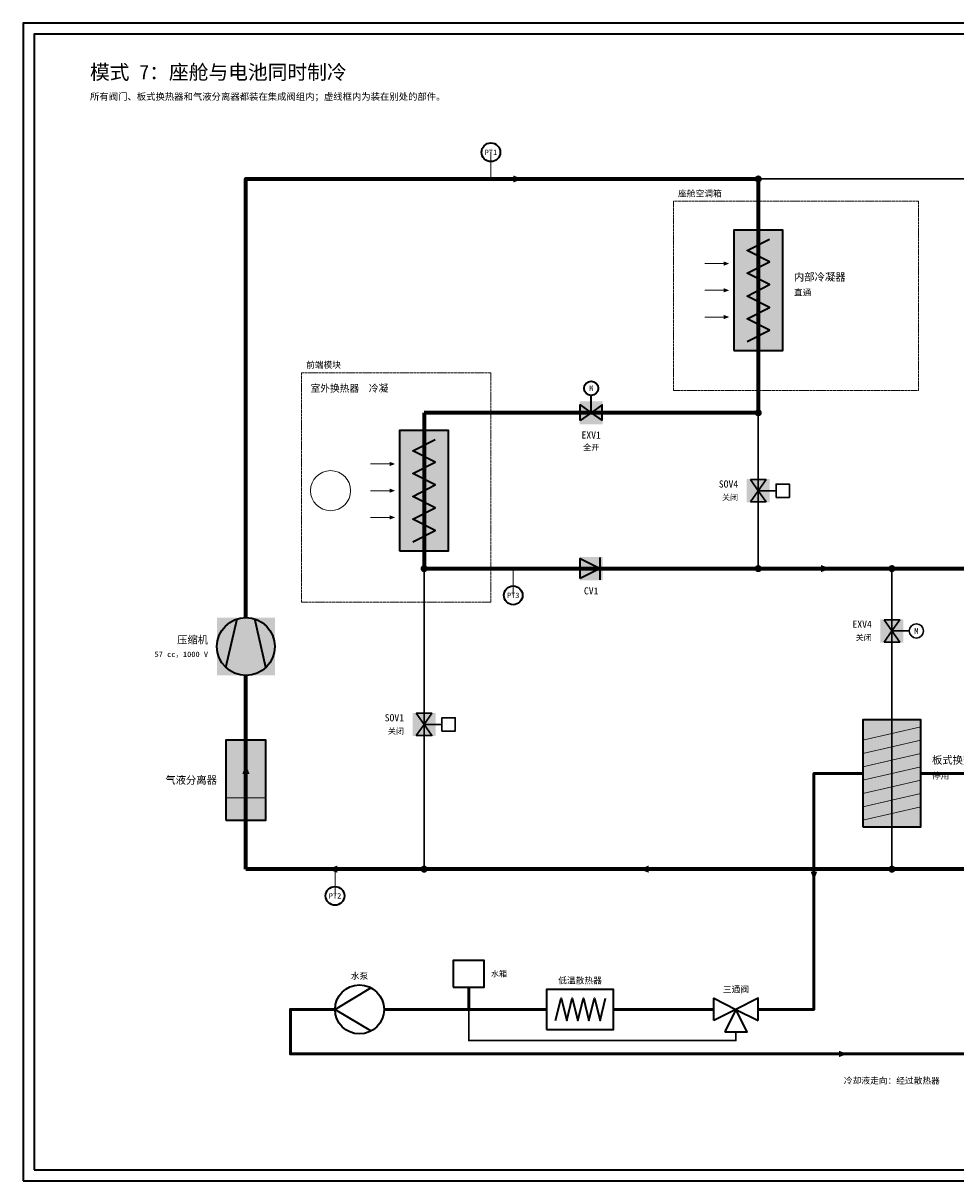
# Model space of a CAD drawing. Header units: millimetres. Extents: x 0 to 830, y 0 to 520.
# Tile 1 of 2: x 0 to 419, y 0 to 520. Entities that reach past the tile are written whole.
import ezdxf
from ezdxf.enums import TextEntityAlignment as Align

# ---------------------------------------------------------------- set-up
doc = ezdxf.new("R2010")
doc.units = ezdxf.units.MM
doc.linetypes.add('DASHED', pattern=[1.524, 1.27, -0.254])
for name, color, linetype, lineweight, true_color in [('AIR', 7, 'Continuous', 18, 0x7878c8), ('BOUNDARY', 7, 'DASHED', 18, 0x828282), ('COOLANT', 7, 'Continuous', 50, 0x1e8c46), ('FRAME', 7, 'Continuous', 35, 0x3c3c3c), ('HP_GAS', 7, 'Continuous', 70, 0xcd2828), ('HP_LIQ', 7, 'Continuous', 70, 0xeb8214), ('LP_GAS', 7, 'Continuous', 70, 0x2350be), ('OFF', 7, 'Continuous', 30, 0xafafaf), ('SYMBOL', 7, 'Continuous', 35, 0x141414), ('TEXT', 7, 'Continuous', 18, 0x141414), ('THIN', 7, 'Continuous', 13, 0x6e6e6e)]:
    doc.layers.add(name, color=color, linetype=linetype, lineweight=lineweight, true_color=true_color)
doc.styles.add('ZH', font='simsun.ttc')

msp = doc.modelspace()

# ---------------------------------------------------------------- hatches: boundary and pattern name
at = {"true_color": 0xffffff}
for points in [[(319, 373), (341, 373), (341, 427), (319, 427)], [(249.8, 339.8), (260.2, 339.8), (260.2, 350.2), (249.8, 350.2)], [(169, 283), (191, 283), (191, 337), (169, 337)], [(324.8, 304.8), (335.2, 304.8), (335.2, 315.2), (324.8, 315.2)], [(249.8, 269.8), (260.2, 269.8), (260.2, 280.2), (249.8, 280.2)], [(87, 227), (113, 227), (113, 253), (87, 253)], [(384.8, 241.8), (395.2, 241.8), (395.2, 252.2), (384.8, 252.2)], [(174.8, 199.8), (185.2, 199.8), (185.2, 210.2), (174.8, 210.2)], [(377, 159), (403, 159), (403, 207), (377, 207)], [(91, 162), (109, 162), (109, 198), (91, 198)]]:
    msp.add_hatch(color=7, dxfattribs=at).paths.add_polyline_path(points)
at = {"layer": 'AIR'}
for points in [[(317, 412), (314.5, 412.95), (314.5, 411.05)], [(317, 400), (314.5, 400.95), (314.5, 399.05)], [(317, 388), (314.5, 388.95), (314.5, 387.05)], [(167, 322), (164.5, 322.95), (164.5, 321.05)], [(167, 310), (164.5, 310.95), (164.5, 309.05)], [(167, 298), (164.5, 298.95), (164.5, 297.05)]]:
    msp.add_hatch(color=7, dxfattribs=at).paths.add_polyline_path(points)
at = {"layer": 'COOLANT'}
for points in [[(355, 135), (356.44, 138.8), (353.56, 138.8)], [(370, 57), (366.2, 58.44), (366.2, 55.56)]]:
    msp.add_hatch(color=7, dxfattribs=at).paths.add_polyline_path(points)
at = {"layer": 'HP_GAS'}
msp.add_hatch(color=7, dxfattribs=at).paths.add_polyline_path([(224.2, 450), (220, 451.6), (220, 448.4)])
at = {"layer": 'HP_LIQ'}
msp.add_hatch(color=7, dxfattribs=at).paths.add_polyline_path([(362.4, 275), (358.2, 276.6), (358.2, 273.4)])
at = {"layer": 'LP_GAS'}
for points in [[(100, 186.98), (98.4, 182.78), (101.6, 182.78)], [(136.8, 140), (141, 138.4), (141, 141.6)], [(276.6, 140), (280.8, 138.4), (280.8, 141.6)]]:
    msp.add_hatch(color=7, dxfattribs=at).paths.add_polyline_path(points)
at = {"layer": 'OFF'}
for points in [[(326.5, 315), (333.5, 315), (330, 310)], [(326.5, 305), (333.5, 305), (330, 310)], [(386.5, 252), (393.5, 252), (390, 247)], [(386.5, 242), (393.5, 242), (390, 247)], [(176.5, 210), (183.5, 210), (180, 205)], [(176.5, 200), (183.5, 200), (180, 205)]]:
    msp.add_hatch(color=7, dxfattribs=at).paths.add_polyline_path(points)
at = {"layer": 'SYMBOL'}
for points in [[(331.6, 450), (331.48, 450.61), (331.13, 451.13), (330.61, 451.48), (330, 451.6), (329.39, 451.48), (328.87, 451.13), (328.52, 450.61), (328.4, 450), (328.52, 449.39), (328.87, 448.87), (329.39, 448.52), (330, 448.4), (330.61, 448.52), (331.13, 448.87), (331.48, 449.39)], [(331.6, 345), (331.48, 345.61), (331.13, 346.13), (330.61, 346.48), (330, 346.6), (329.39, 346.48), (328.87, 346.13), (328.52, 345.61), (328.4, 345), (328.52, 344.39), (328.87, 343.87), (329.39, 343.52), (330, 343.4), (330.61, 343.52), (331.13, 343.87), (331.48, 344.39)], [(181.6, 275), (181.48, 275.61), (181.13, 276.13), (180.61, 276.48), (180, 276.6), (179.39, 276.48), (178.87, 276.13), (178.52, 275.61), (178.4, 275), (178.52, 274.39), (178.87, 273.87), (179.39, 273.52), (180, 273.4), (180.61, 273.52), (181.13, 273.87), (181.48, 274.39)], [(331.6, 275), (331.48, 275.61), (331.13, 276.13), (330.61, 276.48), (330, 276.6), (329.39, 276.48), (328.87, 276.13), (328.52, 275.61), (328.4, 275), (328.52, 274.39), (328.87, 273.87), (329.39, 273.52), (330, 273.4), (330.61, 273.52), (331.13, 273.87), (331.48, 274.39)], [(391.6, 275), (391.48, 275.61), (391.13, 276.13), (390.61, 276.48), (390, 276.6), (389.39, 276.48), (388.87, 276.13), (388.52, 275.61), (388.4, 275), (388.52, 274.39), (388.87, 273.87), (389.39, 273.52), (390, 273.4), (390.61, 273.52), (391.13, 273.87), (391.48, 274.39)], [(181.6, 140), (181.48, 140.61), (181.13, 141.13), (180.61, 141.48), (180, 141.6), (179.39, 141.48), (178.87, 141.13), (178.52, 140.61), (178.4, 140), (178.52, 139.39), (178.87, 138.87), (179.39, 138.52), (180, 138.4), (180.61, 138.52), (181.13, 138.87), (181.48, 139.39)], [(391.6, 140), (391.48, 140.61), (391.13, 141.13), (390.61, 141.48), (390, 141.6), (389.39, 141.48), (388.87, 141.13), (388.52, 140.61), (388.4, 140), (388.52, 139.39), (388.87, 138.87), (389.39, 138.52), (390, 138.4), (390.61, 138.52), (391.13, 138.87), (391.48, 139.39)]]:
    msp.add_hatch(color=7, dxfattribs=at).paths.add_polyline_path(points)

# ---------------------------------------------------------------- linework, layer by layer
at = {"layer": 'AIR'}
for points in [[(306, 412), (316, 412)], [(306, 400), (316, 400)], [(306, 388), (316, 388)], [(156, 322), (166, 322)], [(156, 310), (166, 310)], [(156, 298), (166, 298)]]:
    msp.add_lwpolyline(points, dxfattribs=at)
msp.add_circle((138, 310), 9, dxfattribs=at)
at = {"layer": 'BOUNDARY'}
for points in [[(292, 355), (402, 355), (402, 440), (292, 440)], [(125, 260), (210, 260), (210, 363), (125, 363)]]:
    msp.add_lwpolyline(points, close=True, dxfattribs=at)
at = {"layer": 'COOLANT'}
for points in [[(377, 183), (355, 183), (355, 77), (330, 77)], [(475, 77), (425, 77), (425, 183), (403, 183)], [(200, 77), (200, 87)], [(140, 77), (120, 77), (120, 57), (630, 57), (630, 77), (605, 77)], [(200, 77), (162, 77)], [(235, 77), (200, 77)], [(310, 77), (265, 77)]]:
    msp.add_lwpolyline(points, dxfattribs=at)
at = {"layer": 'FRAME'}
for points in [[(0, 0), (830, 0), (830, 520), (0, 520)], [(5, 5), (825, 5), (825, 515), (5, 515)]]:
    msp.add_lwpolyline(points, close=True, dxfattribs=at)
at = {"layer": 'HP_GAS'}
for points in [[(100, 253), (100, 450), (330, 450)], [(330, 450), (330, 345)], [(330, 345), (180, 345)], [(180, 345), (180, 275)]]:
    msp.add_lwpolyline(points, dxfattribs=at)
at = {"layer": 'HP_LIQ'}
for points in [[(180, 275), (330, 275)], [(330, 275), (390, 275)], [(390, 275), (460, 275)]]:
    msp.add_lwpolyline(points, dxfattribs=at)
at = {"layer": 'LP_GAS'}
for points in [[(100, 140), (100, 227)], [(180, 140), (100, 140)], [(390, 140), (180, 140)], [(460, 140), (390, 140)]]:
    msp.add_lwpolyline(points, dxfattribs=at)
at = {"layer": 'OFF'}
for points in [[(330, 450), (640, 450)], [(330, 345), (330, 275)], [(330, 310), (338, 310)], [(180, 275), (180, 140)], [(390, 275), (390, 220)], [(390, 247), (398, 247)], [(390, 220), (390, 140)], [(180, 205), (188, 205)], [(320, 67), (320, 63), (200, 63), (200, 77)]]:
    msp.add_lwpolyline(points, dxfattribs=at)
for points in [[(326.5, 315), (333.5, 315), (330, 310)], [(338, 307), (344, 307), (344, 313), (338, 313)], [(326.5, 305), (333.5, 305), (330, 310)], [(386.5, 252), (393.5, 252), (390, 247)], [(386.5, 242), (393.5, 242), (390, 247)], [(176.5, 210), (183.5, 210), (180, 205)], [(188, 202), (194, 202), (194, 208), (188, 208)], [(176.5, 200), (183.5, 200), (180, 205)]]:
    msp.add_lwpolyline(points, close=True, dxfattribs=at)
msp.add_circle((401, 247), 3.2, dxfattribs=at)
at = {"layer": 'SYMBOL'}
for points in [[(319, 373), (341, 373), (341, 427), (319, 427)], [(250, 341.5), (250, 348.5), (255, 345)], [(250, 341.5), (250, 348.5), (255, 345)], [(260, 341.5), (260, 348.5), (255, 345)], [(260, 341.5), (260, 348.5), (255, 345)], [(169, 283), (191, 283), (191, 337), (169, 337)], [(250, 270.5), (250, 279.5), (259, 275)], [(377, 159), (403, 159), (403, 207), (377, 207)], [(91, 162), (109, 162), (109, 198), (91, 198)], [(193, 87), (207, 87), (207, 99), (193, 99)], [(235, 68), (265, 68), (265, 86), (235, 86)], [(310, 72), (310, 82), (320, 77)], [(330, 72), (330, 82), (320, 77)], [(315, 67), (325, 67), (320, 77)]]:
    msp.add_lwpolyline(points, close=True, dxfattribs=at)
for points in [[(325, 377), (335, 382.11), (325, 387.22), (335, 392.33), (325, 397.44), (335, 402.56), (325, 407.67), (335, 412.78), (325, 417.89), (335, 423)], [(255, 345), (255, 353)], [(175, 287), (185, 292.11), (175, 297.22), (185, 302.33), (175, 307.44), (185, 312.56), (175, 317.67), (185, 322.78), (175, 327.89), (185, 333)], [(259, 270), (259, 280)], [(91, 230.6), (96, 252.4)], [(109, 230.6), (104, 252.4)], [(156, 86.5), (140, 77), (156, 67.5)], [(239, 72), (241.5, 82), (244, 72), (246.5, 82), (249, 72), (251.5, 82), (254, 72), (256.5, 82), (259, 72), (261.5, 82)]]:
    msp.add_lwpolyline(points, dxfattribs=at)
for centre, radius in [((210, 462), 4.2), ((255, 356), 3.2), ((220, 263), 4.2), ((100, 240), 13), ((140, 128), 4.2), ((151, 77), 11)]:
    msp.add_circle(centre, radius, dxfattribs=at)
at = {"layer": 'THIN'}
for points in [[(210, 450), (210, 462)], [(220, 275), (220, 263)], [(377, 198), (403, 204)], [(377, 192), (403, 198)], [(377, 186), (403, 192)], [(377, 180), (403, 186)], [(377, 174), (403, 180)], [(91, 172), (109, 172)], [(377, 168), (403, 174)], [(377, 162), (403, 168)], [(140, 140), (140, 128)]]:
    msp.add_lwpolyline(points, dxfattribs=at)

# ---------------------------------------------------------------- texts
at = {"layer": 'BOUNDARY', "style": 'ZH'}
for s, p in [('座舱空调箱', (294, 443.5)), ('前端模块', (127, 366.5))]:
    msp.add_text(s, height=2.8, dxfattribs=at).set_placement(p, align=Align.MIDDLE_LEFT)
at = {"layer": 'COOLANT', "style": 'ZH'}
msp.add_text('冷却液走向：经过散热器', height=2.8, dxfattribs=at).set_placement((390, 45), align=Align.MIDDLE_CENTER)
at = {"layer": 'OFF', "style": 'ZH'}
for p in [(321, 307), (381, 244), (171, 202)]:
    msp.add_text('关闭', height=2.6, dxfattribs=at).set_placement(p, align=Align.MIDDLE_RIGHT)
msp.add_text('M', height=2.6, dxfattribs=at).set_placement((401, 247), align=Align.MIDDLE_CENTER)
at = {"layer": 'SYMBOL', "style": 'ZH'}
msp.add_text('M', height=2.6, dxfattribs=at).set_placement((255, 356), align=Align.MIDDLE_CENTER)
at = {"layer": 'TEXT', "style": 'ZH'}
for s, height, p in [('模式 7：座舱与电池同时制冷', 6.5, (30, 498)), ('所有阀门、板式换热器和气液分离器都装在集成阀组内；虚线框内为装在别处的部件。', 3, (30, 487)), ('内部冷凝器', 3.4, (346, 406)), ('直通', 2.8, (346, 399)), ('室外换热器  冷凝', 3.2, (129, 356)), ('板式换热器', 3.4, (408, 189)), ('停用', 2.8, (408, 182)), ('水箱', 2.6, (210, 93))]:
    msp.add_text(s, height=height, dxfattribs=at).set_placement(p, align=Align.MIDDLE_LEFT)
for s, height, p in [('PT1', 2.4, (210, 462)), ('EXV1', 3.2, (255, 335)), ('全开', 2.6, (255, 329.5)), ('CV1', 3.2, (255, 265)), ('PT3', 2.4, (220, 263)), ('PT2', 2.4, (140, 128)), ('水泵', 2.8, (151, 92)), ('低温散热器', 2.8, (250, 90)), ('三通阀', 2.8, (320, 86))]:
    msp.add_text(s, height=height, dxfattribs=at).set_placement(p, align=Align.MIDDLE_CENTER)
for s, height, p in [('SOV4', 3.2, (321, 313)), ('EXV4', 3.2, (381, 250)), ('压缩机', 3.4, (83, 243)), ('57 cc，1000 V', 2.4, (83, 236.5)), ('SOV1', 3.2, (171, 208)), ('气液分离器', 3.4, (87, 180))]:
    msp.add_text(s, height=height, dxfattribs=at).set_placement(p, align=Align.MIDDLE_RIGHT)

doc.saveas('drawing.dxf')
